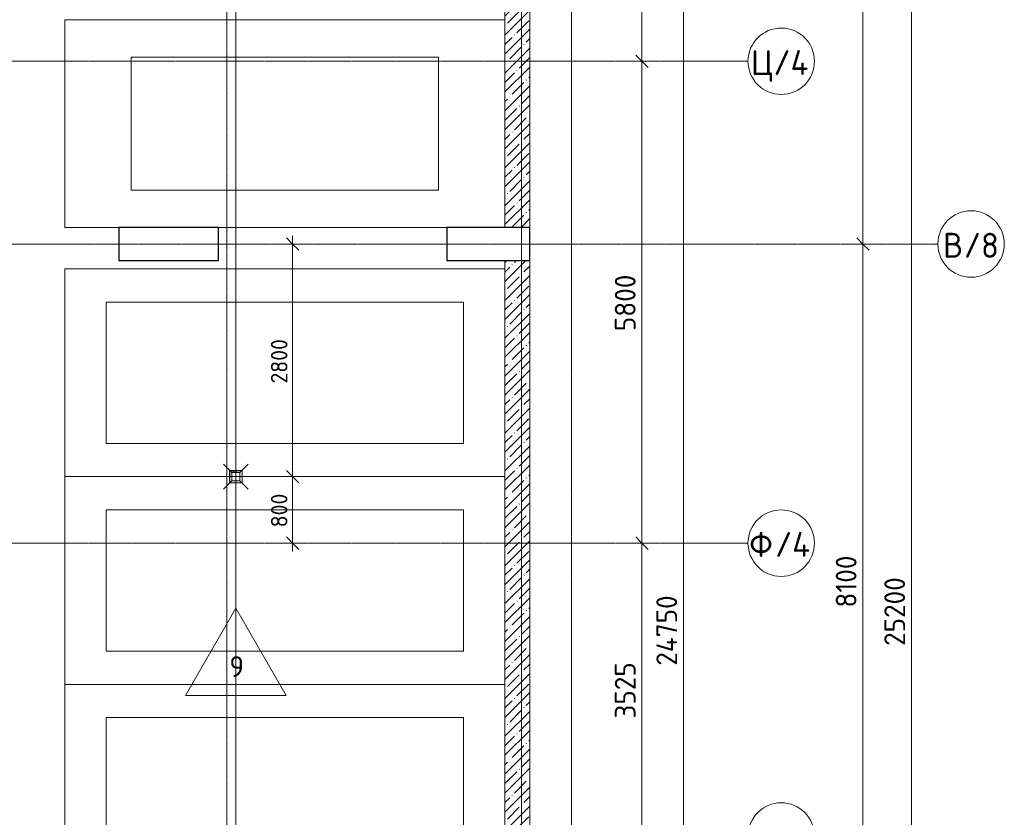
# Model space of a CAD drawing. Header units: millimetres. Extents: x 93132 to 156147, y -10965 to 65044.
# Tile 57 of 58: x 135778 to 147632, y 45300 to 54900. Entities that reach past the tile are written whole.
import ezdxf

# ---------------------------------------------------------------- set-up
doc = ezdxf.new("R2010")
doc.units = ezdxf.units.MM
doc.linetypes.add('3_ Штрих_ 1 х 1 мм', pattern=[2, 1, -1])
doc.linetypes.add('4_ Штрихпунктир_ 10 х 2 мм', pattern=[14, 10, -2, 0, -2])
for name, color, linetype, lineweight in [('A-ANNO-DIMS', 7, 'Continuous', 5), ('A-ANNO-DIMS-100', 7, 'Continuous', 5), ('A-DETL-GENF', 7, 'Continuous', 13), ('A-FLOR', 7, 'Continuous', 13), ('A-FLOR-IDEN', 7, 'Continuous', 5), ('A-WALL', 7, 'Continuous', 13), ('A-WALL-PATT', 7, 'Continuous', 13), ('C-PRKG', 7, 'Continuous', 13), ('M-EQPM', 7, 'Continuous', 13), ('P-SANR-FIXT', 7, 'Continuous', 13), ('S-COLS', 7, 'Continuous', 25), ('S-GRID', 7, 'Continuous', 5), ('S-GRID-IDEN', 7, 'Continuous', 5)]:
    doc.layers.add(name, color=color, linetype=linetype, lineweight=lineweight)
doc.styles.add('GOST Common_1', font='GOST_Common.ttf', dxfattribs={"height": 300})
doc.styles.add('GOST Common_2', font='GOST_Common.ttf', dxfattribs={"height": 200})
doc.styles.add('GOST Common_3', font='GOST_Common.ttf', dxfattribs={"height": 250})
doc.dimstyles.new('2_5_мм', dxfattribs={"dimscale": 304.8, "dimtxt": 251.428749, "dimasz": 0.492126, "dimexe": 0.492126, "dimexo": 0.492126, "dimgap": 0, "dimtad": 1, "dimdec": 5, "dimrnd": 1e-05, "dimdsep": 46, "dimtxsty": 'GOST Common_3', "dimblk1": 'OBLIQUE', "dimblk2": 'OBLIQUE', "dimsah": 1, "dimcen": 0.09, "dimdle": 0.492126, "dimadec": 5, "dimazin": 2, "dimtfac": 1, "dimtdec": 4, "dimtix": 1, "dimtmove": 0, "dimatfit": 3, "dimfxl": 1, "dimtvp": 1, "dimtolj": 1, "dimtzin": 0, "dimarcsym": 2})
doc.dimstyles.new('2_мм', dxfattribs={"dimscale": 304.8, "dimtxt": 201.142999, "dimasz": 0.492126, "dimexe": 0.328084, "dimexo": 0.492126, "dimgap": 0, "dimtad": 1, "dimdec": 0, "dimdsep": 46, "dimtxsty": 'GOST Common_2', "dimblk1": 'OBLIQUE', "dimblk2": 'OBLIQUE', "dimsah": 1, "dimcen": 0.09, "dimdle": 0.328084, "dimadec": 5, "dimazin": 2, "dimtfac": 1, "dimtdec": 4, "dimtix": 1, "dimtmove": 0, "dimatfit": 3, "dimfxl": 1, "dimtvp": 1, "dimtolj": 1, "dimtzin": 0, "dimarcsym": 2})
pattern_1 = [(45, (0, 0), (-114.04925, 114.04925), []), (45, (114.05, 0), (-114.04925, 114.04925), [201.612, -40.322, 3.353, -36.97])]

# ---------------------------------------------------------------- blocks, each defined once
blk = doc.blocks.new('АР_Машиноместо - 5300x2500_С-2205627--01_Подвал_МП_часть Г')
at = {"layer": 'C-PRKG'}
for p, q in [((2500, 0), (0, 0)), ((0, 0), (0, -1985)), ((2500, 0), (2500, -5300)), ((400, -500), (400, -4800)), ((400, -500), (2100, -500)), ((2100, -500), (2100, -4800)), ((0, -2135), (0, -5300)), ((400, -4800), (2100, -4800))]:
    blk.add_line(p, q, dxfattribs=at)
blk = doc.blocks.new('АР_Машиноместо - 5300x2500_С-V1--01_Подвал_МП_часть Г')
at = {"layer": 'C-PRKG'}
for p, q in [((2500, 0), (0, 0)), ((0, 0), (0, -5300)), ((2500, 0), (2500, -5300)), ((400, -500), (400, -4800)), ((400, -500), (2100, -500)), ((2100, -500), (2100, -4800)), ((400, -4800), (2100, -4800))]:
    blk.add_line(p, q, dxfattribs=at)
blk = doc.blocks.new('АР_Машиноместо - 5300x2500_С-V2--01_Подвал_МП_часть Г')
at = {"layer": 'C-PRKG'}
for p, q in [((2500, 0), (0, 0)), ((0, 0), (0, -5300)), ((2500, 0), (2500, -1985)), ((400, -500), (400, -4800)), ((400, -500), (2100, -500)), ((2100, -500), (2100, -4800)), ((2500, -2135), (2500, -5300)), ((400, -4800), (2100, -4800))]:
    blk.add_line(p, q, dxfattribs=at)
blk = doc.blocks.new('АР_Машиноместо - 4900x2400_М__5300х2500_-V7--01_Подвал_МП_часть Г')
at = {"layer": 'C-PRKG'}
for p, q in [((2500, 0), (0, 0)), ((0, 0), (0, -650)), ((2500, 0), (2500, -5300)), ((450, -800), (450, -4500)), ((450, -800), (2050, -800)), ((2050, -800), (2050, -4500)), ((0, -1850), (0, -4600)), ((450, -4500), (2050, -4500))]:
    blk.add_line(p, q, dxfattribs=at)
blk = doc.blocks.new('АР_Канал вертикальный прямоугольный - ВК-5404241--01_Подвал_МП_часть Г')
at = {"layer": 'A-DETL-GENF'}
blk.add_hatch(color=256, dxfattribs=at).paths.add_polyline_path([(-75, -75), (-60, 60), (75, 75), (-75, 75)])
at = {"layer": 'A-DETL-GENF', "linetype": '3_ Штрих_ 1 х 1 мм'}
for p, q in [((75, 75), (-75, 75)), ((-75, 75), (-75, -75)), ((75, 75), (-75, 75)), ((-75, 75), (-75, -75)), ((-75, -75), (-60, 60)), ((-75, -75), (-60, 60)), ((-60, 60), (75, 75)), ((-60, 60), (75, 75)), ((75, -75), (75, 75)), ((-75, -75), (75, -75))]:
    blk.add_line(p, q, dxfattribs=at)
at = {"layer": 'M-EQPM'}
for p, q in [((-75, -75), (-75, 75)), ((-75, 75), (75, 75)), ((75, 75), (75, -75)), ((75, -75), (-75, -75))]:
    blk.add_line(p, q, dxfattribs=at)
blk = doc.blocks.new('АР_Трап - 100-100-V15--01_Подвал_МП_часть Г')
at = {"layer": 'P-SANR-FIXT'}
for p, q in [((-50, 50), (-150, 150)), ((50, 50), (150, 150)), ((-100, 0), (100, 0)), ((-50, -50), (-50, 50)), ((50, 50), (-50, 50)), ((0, -100), (0, 100)), ((50, -50), (50, 50)), ((-50, -50), (-150, -150)), ((-50, -50), (50, -50)), ((50, -50), (150, -150))]:
    blk.add_line(p, q, dxfattribs=at)
blk = doc.blocks.new('Ось сетки - 8_0 мм-31302--01_Подвал_МП_часть Г')
at = {"layer": 'S-GRID-IDEN'}
blk.add_circle((0, 0), 4, dxfattribs=at)
blk = doc.blocks.new('DIMBLOCK99--01_Подвал_МП_часть Г')
at = {"layer": 'A-ANNO-DIMS-100', "lineweight": 25, "transparency": 16777216}
for p, q in [((143270, 48600), (143195, 48675)), ((143270, 48600), (143345, 48525)), ((143270, 45075), (143195, 45150)), ((143270, 45075), (143345, 45000))]:
    blk.add_line(p, q, dxfattribs=at)
at = {"layer": 'A-ANNO-DIMS-100', "transparency": 16777216}
for p, q in [((143314, 48600), (143120, 48600)), ((143270, 45075), (143270, 48600)), ((143270, 48600), (143314, 48600)), ((143314, 45075), (143120, 45075)), ((143270, 45075), (143314, 45075))]:
    blk.add_line(p, q, dxfattribs=at)
at = {"layer": 'A-ANNO-DIMS-100', "color": 0, "transparency": 16777216, "insert": (142943, 46488), "char_height": 250, "width": 838.66, "attachment_point": 1, "rotation": 90, "line_spacing_factor": 1.022761, "style": 'GOST Common_3'}
blk.add_mtext('3525', dxfattribs=at)
blk = doc.blocks.new('_Oblique')
at = {"color": 0, "linetype": 'ByBlock', "lineweight": -2}
blk.add_line((-0.5, -0.5), (0.5, 0.5), dxfattribs=at)
blk = doc.blocks.new('DIMBLOCK100--01_Подвал_МП_часть Г')
at = {"layer": 'A-ANNO-DIMS-100', "lineweight": 25, "transparency": 16777216}
for p, q in [((143270, 54400), (143195, 54475)), ((143270, 54400), (143345, 54325)), ((143270, 48600), (143195, 48675)), ((143270, 48600), (143345, 48525))]:
    blk.add_line(p, q, dxfattribs=at)
at = {"layer": 'A-ANNO-DIMS-100', "transparency": 16777216}
for p, q in [((143314, 54400), (143120, 54400)), ((143270, 48600), (143270, 54400)), ((143270, 54400), (143314, 54400)), ((143314, 48600), (143120, 48600)), ((143270, 48600), (143314, 48600))]:
    blk.add_line(p, q, dxfattribs=at)
at = {"layer": 'A-ANNO-DIMS-100', "color": 0, "transparency": 16777216, "insert": (142943, 51151), "char_height": 250, "width": 838.66, "attachment_point": 1, "rotation": 90, "line_spacing_factor": 1.022761, "style": 'GOST Common_3'}
blk.add_mtext('5800', dxfattribs=at)
blk = doc.blocks.new('DIMBLOCK101--01_Подвал_МП_часть Г')
at = {"layer": 'A-ANNO-DIMS-100', "lineweight": 25, "transparency": 16777216}
for p, q in [((143270, 59950), (143195, 60025)), ((143270, 59950), (143345, 59875)), ((143270, 54400), (143195, 54475)), ((143270, 54400), (143345, 54325))]:
    blk.add_line(p, q, dxfattribs=at)
at = {"layer": 'A-ANNO-DIMS-100', "transparency": 16777216}
for p, q in [((143314, 59950), (143120, 59950)), ((143270, 54400), (143270, 59950)), ((143270, 59950), (143314, 59950)), ((143314, 54400), (143120, 54400)), ((143270, 54400), (143314, 54400))]:
    blk.add_line(p, q, dxfattribs=at)
at = {"layer": 'A-ANNO-DIMS-100', "color": 0, "transparency": 16777216, "insert": (142943, 56826), "char_height": 250, "width": 838.66, "attachment_point": 1, "rotation": 90, "line_spacing_factor": 1.022761, "style": 'GOST Common_3'}
blk.add_mtext('5550', dxfattribs=at)
blk = doc.blocks.new('DIMBLOCK103--01_Подвал_МП_часть Г')
at = {"layer": 'A-ANNO-DIMS-100', "lineweight": 25, "transparency": 16777216}
for p, q in [((143770, 59950), (143695, 60025)), ((143770, 59950), (143845, 59875)), ((143770, 35200), (143695, 35275)), ((143770, 35200), (143845, 35125))]:
    blk.add_line(p, q, dxfattribs=at)
at = {"layer": 'A-ANNO-DIMS-100', "transparency": 16777216}
for p, q in [((143770, 35050), (143770, 60100)), ((143814, 59950), (143620, 59950)), ((143770, 59950), (143814, 59950)), ((143814, 35200), (143620, 35200)), ((143770, 35200), (143814, 35200))]:
    blk.add_line(p, q, dxfattribs=at)
at = {"layer": 'A-ANNO-DIMS-100', "color": 0, "transparency": 16777216, "insert": (143443, 47125), "char_height": 250, "width": 1079.01, "attachment_point": 1, "rotation": 90, "line_spacing_factor": 1.022761, "style": 'GOST Common_3'}
blk.add_mtext('24750', dxfattribs=at)
blk = doc.blocks.new('DIMBLOCK105--01_Подвал_МП_часть Г')
at = {"layer": 'A-ANNO-DIMS-100', "transparency": 16777216}
for p, q in [((145974, 52200), (145780, 52200)), ((145930, 44100), (145930, 52200)), ((145930, 52200), (145974, 52200)), ((145974, 44100), (145780, 44100)), ((145930, 44100), (145974, 44100))]:
    blk.add_line(p, q, dxfattribs=at)
at = {"layer": 'A-ANNO-DIMS-100', "lineweight": 25, "transparency": 16777216}
for p, q in [((145930, 52200), (145855, 52275)), ((145930, 52200), (146005, 52125)), ((145930, 44100), (145855, 44175)), ((145930, 44100), (146005, 44025))]:
    blk.add_line(p, q, dxfattribs=at)
at = {"layer": 'A-ANNO-DIMS-100', "color": 0, "transparency": 16777216, "insert": (145603, 47824), "char_height": 250, "width": 782.41, "attachment_point": 1, "rotation": 90, "line_spacing_factor": 1.022761, "style": 'GOST Common_3'}
blk.add_mtext('8100', dxfattribs=at)
blk = doc.blocks.new('DIMBLOCK106--01_Подвал_МП_часть Г')
at = {"layer": 'A-ANNO-DIMS-100', "lineweight": 25, "transparency": 16777216}
for p, q in [((145930, 60400), (145855, 60475)), ((145930, 60400), (146005, 60325)), ((145930, 52200), (145855, 52275)), ((145930, 52200), (146005, 52125))]:
    blk.add_line(p, q, dxfattribs=at)
at = {"layer": 'A-ANNO-DIMS-100', "transparency": 16777216}
for p, q in [((145930, 52200), (145930, 60550)), ((145974, 60400), (145780, 60400)), ((145930, 60400), (145974, 60400)), ((145974, 52200), (145780, 52200)), ((145930, 52200), (145974, 52200))]:
    blk.add_line(p, q, dxfattribs=at)
at = {"layer": 'A-ANNO-DIMS-100', "color": 0, "transparency": 16777216, "insert": (145603, 55951), "char_height": 250, "width": 838.66, "attachment_point": 1, "rotation": 90, "line_spacing_factor": 1.022761, "style": 'GOST Common_3'}
blk.add_mtext('8200', dxfattribs=at)
blk = doc.blocks.new('DIMBLOCK107--01_Подвал_МП_часть Г')
at = {"layer": 'A-ANNO-DIMS-100', "lineweight": 25, "transparency": 16777216}
for p, q in [((146515, 60400), (146440, 60475)), ((146515, 60400), (146590, 60325)), ((146515, 35200), (146440, 35275)), ((146515, 35200), (146590, 35125))]:
    blk.add_line(p, q, dxfattribs=at)
at = {"layer": 'A-ANNO-DIMS-100', "transparency": 16777216}
for p, q in [((146515, 35050), (146515, 60550)), ((146559, 60400), (146365, 60400)), ((146515, 60400), (146559, 60400)), ((146559, 35200), (146365, 35200)), ((146515, 35200), (146559, 35200))]:
    blk.add_line(p, q, dxfattribs=at)
at = {"layer": 'A-ANNO-DIMS-100', "color": 0, "transparency": 16777216, "insert": (146188, 47363), "char_height": 250, "width": 1048.33, "attachment_point": 1, "rotation": 90, "line_spacing_factor": 1.022761, "style": 'GOST Common_3'}
blk.add_mtext('25200', dxfattribs=at)
blk = doc.blocks.new('Марка полов - Марка полов-4106608--01_Подвал_МП_часть Г')
at = {"layer": 'A-FLOR-IDEN'}
for p, q in [((0, 7), (-6.06, -3.5)), ((6.06, -3.5), (0, 7)), ((-6.06, -3.5), (6.06, -3.5))]:
    blk.add_line(p, q, dxfattribs=at)
blk = doc.blocks.new('DIMBLOCK161--01_Подвал_МП_часть Г')
at = {"layer": 'A-ANNO-DIMS-100', "lineweight": 25, "transparency": 16777216}
for p, q in [((139064, 49400), (138989, 49475)), ((139064, 49400), (139139, 49325)), ((139064, 48600), (138989, 48675)), ((139064, 48600), (139139, 48525))]:
    blk.add_line(p, q, dxfattribs=at)
at = {"layer": 'A-ANNO-DIMS-100', "transparency": 16777216}
for p, q in [((138755, 49400), (139164, 49400)), ((139064, 49400), (138755, 49400)), ((139064, 48500), (139064, 49400)), ((139108, 48600), (138964, 48600)), ((139064, 48600), (139108, 48600))]:
    blk.add_line(p, q, dxfattribs=at)
at = {"layer": 'A-ANNO-DIMS-100', "color": 0, "transparency": 16777216, "insert": (138802, 48790), "char_height": 200, "width": 503.2, "attachment_point": 1, "rotation": 90, "line_spacing_factor": 1.022761, "style": 'GOST Common_2'}
blk.add_mtext('800', dxfattribs=at)
blk = doc.blocks.new('DIMBLOCK162--01_Подвал_МП_часть Г')
at = {"layer": 'A-ANNO-DIMS-100', "transparency": 16777216}
for p, q in [((139064, 49400), (139064, 52300)), ((139108, 52200), (138964, 52200)), ((139064, 52200), (139108, 52200)), ((138755, 49400), (139164, 49400)), ((139064, 49400), (138755, 49400))]:
    blk.add_line(p, q, dxfattribs=at)
at = {"layer": 'A-ANNO-DIMS-100', "lineweight": 25, "transparency": 16777216}
for p, q in [((139064, 52200), (138989, 52275)), ((139064, 52200), (139139, 52125)), ((139064, 49400), (138989, 49475)), ((139064, 49400), (139139, 49325))]:
    blk.add_line(p, q, dxfattribs=at)
at = {"layer": 'A-ANNO-DIMS-100', "color": 0, "transparency": 16777216, "insert": (138802, 50520), "char_height": 200, "width": 670.93, "attachment_point": 1, "rotation": 90, "line_spacing_factor": 1.022761, "style": 'GOST Common_2'}
blk.add_mtext('2800', dxfattribs=at)

msp = doc.modelspace()

# ---------------------------------------------------------------- hatches: boundary and pattern name
at = {"layer": 'A-WALL-PATT', "lineweight": 5}
h = msp.add_hatch(dxfattribs=at)
h.set_pattern_fill('FP_1', color=256, style=0, pattern_type=2)
h.set_pattern_definition(pattern_1)
h.paths.add_polyline_path([(141920, 52400), (141920, 60100), (141620, 60100), (141620, 52400)])
h = msp.add_hatch(dxfattribs=at)
h.set_pattern_fill('FP_1', color=256, style=0, pattern_type=2)
h.set_pattern_definition(pattern_1)
h.paths.add_polyline_path([(141920, 44300), (141920, 52000), (141620, 52000), (141620, 44300)])

# ---------------------------------------------------------------- linework, layer by layer
at = {"layer": 'A-FLOR'}
for p, q in [((138380, 60560), (138380, 49475)), ((138380, 49325), (138380, 38685))]:
    msp.add_line(p, q, dxfattribs=at)
at = {"layer": 'A-WALL'}
for p, q in [((141620, 60100), (141620, 52400)), ((141920, 52400), (141920, 60100)), ((141620, 52400), (141920, 52400)), ((141920, 52000), (141620, 52000)), ((141620, 52000), (141620, 44300)), ((141920, 44300), (141920, 52000))]:
    msp.add_line(p, q, dxfattribs=at)
at = {"layer": 'S-COLS'}
for p, q in [((138170, 52400), (136970, 52400)), ((136970, 52400), (136970, 52000)), ((138170, 52000), (138170, 52400)), ((141920, 52400), (140920, 52400)), ((140920, 52400), (140920, 52000)), ((141920, 52000), (141920, 52400)), ((136970, 52000), (138170, 52000)), ((140920, 52000), (141920, 52000))]:
    msp.add_line(p, q, dxfattribs=at)
at = {"layer": 'S-GRID', "linetype": '4_ Штрихпунктир_ 10 х 2 мм'}
for p, q in [((138270, 33200), (138270, 63183.748364)), ((141820, 33200), (141820, 63183.748364)), ((142420, 33200), (142420, 63183.748364)), ((144546.401273, 54400), (111069.614367, 54400)), ((146832.347903, 52200), (110269.614367, 52200)), ((144546.401273, 48600), (111069.614367, 48600))]:
    msp.add_line(p, q, dxfattribs=at)

# ---------------------------------------------------------------- block references
at = {"layer": 'A-FLOR-IDEN', "xscale": 99.99999999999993, "yscale": 99.99999999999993, "zscale": 99.99999999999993}
msp.add_blockref('Марка полов - Марка полов-4106608--01_Подвал_МП_часть Г', (138380, 47116.683951), dxfattribs=at)
at = {"layer": 'C-PRKG', "rotation": 90.0000000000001}
for name, p in [('АР_Машиноместо - 4900x2400_М__5300х2500_-V7--01_Подвал_МП_часть Г', (136320.022472, 52400)), ('АР_Машиноместо - 5300x2500_С-2205627--01_Подвал_МП_часть Г', (136320, 49400)), ('АР_Машиноместо - 5300x2500_С-V2--01_Подвал_МП_часть Г', (136320, 46900)), ('АР_Машиноместо - 5300x2500_С-V1--01_Подвал_МП_часть Г', (136320, 44400))]:
    msp.add_blockref(name, p, dxfattribs=at)
at = {"layer": 'M-EQPM'}
msp.add_blockref('АР_Канал вертикальный прямоугольный - ВК-5404241--01_Подвал_МП_часть Г', (138380, 49400), dxfattribs=at)
at = {"layer": 'P-SANR-FIXT'}
msp.add_blockref('АР_Трап - 100-100-V15--01_Подвал_МП_часть Г', (138380, 49400), dxfattribs=at)
at = {"layer": 'S-GRID-IDEN', "xscale": 99.99999999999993, "yscale": 99.99999999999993, "zscale": 99.99999999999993, "rotation": 89.99999999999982}
for p in [(144946.401273, 54400), (147232.347903, 52200), (144946.401273, 48600), (144946.401273, 45075)]:
    msp.add_blockref('Ось сетки - 8_0 мм-31302--01_Подвал_МП_часть Г', p, dxfattribs=at)

# ---------------------------------------------------------------- texts
at = {"layer": 'A-FLOR-IDEN', "insert": (138303.123717, 47238.745623), "char_height": 250, "width": 216.455625, "attachment_point": 1, "style": 'GOST Common_3'}
msp.add_mtext('\\fGOST Common|b0|i0|c204|p34|;9', dxfattribs=at)
at = {"layer": 'S-GRID-IDEN', "char_height": 300, "attachment_point": 1, "style": 'GOST Common_1'}
for s, insert, width in [('\\fGOST Common|b0|i0|c204|p34|;Ц', (144581.980791, 54534.544597), 328.691875), ('/4', (144853.178708, 54534.544597), 553.164375), ('\\fGOST Common|b0|i0|c204|p34|;В', (146894.427421, 52334.544597), 304.64125), ('/8', (147145.781587, 52334.544597), 513.08), ('\\fGOST Common|b0|i0|c204|p34|;Ф', (144561.980791, 48734.544597), 376.793125), ('/4', (144872.866208, 48734.544597), 553.164375)]:
    msp.add_mtext(s, dxfattribs=dict(at, insert=insert, width=width))

# ---------------------------------------------------------------- dimensions: what is measured, and where the dimension line sits
at = {"layer": 'A-ANNO-DIMS'}
for base, p1, p2, dimstyle, override, picture, middle in [((145930.0213790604, 60400.0000000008), (145823.9553618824, 52200.0000000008), (145823.9553618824, 60400.0000000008), '2_5_мм', {"dimpost": '<>', "dimfxl": 8200}, 'DIMBLOCK106--01_Подвал_МП_часть Г', (145805.0213790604, 56300.0000000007)), ((146515.1467801, 60400.0000000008), (146409.0807629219, 35200.0000000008), (146409.0807629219, 60400.0000000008), '2_5_мм', {"dimpost": '<>', "dimfxl": 25200}, 'DIMBLOCK107--01_Подвал_МП_часть Г', (146390.1467801, 47800.0000000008)), ((143269.7714460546, 59950.0000000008), (143163.7054288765, 54400.0000000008), (143163.7054288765, 59950.0000000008), '2_5_мм', {"dimpost": '<>', "dimfxl": 5550}, 'DIMBLOCK101--01_Подвал_МП_часть Г', (143144.7714460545, 57175.0000000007)), ((143769.7714460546, 59950.0000000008), (143663.7054288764, 35200.0000000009), (143663.7054288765, 59950.0000000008), '2_5_мм', {"dimpost": '<>', "dimfxl": 24750}, 'DIMBLOCK103--01_Подвал_МП_часть Г', (143644.7714460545, 47575.0000000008)), ((143269.7714460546, 54400.0000000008), (143163.7054288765, 48600.0000000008), (143163.7054288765, 54400.0000000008), '2_5_мм', {"dimpost": '<>', "dimfxl": 5800}, 'DIMBLOCK100--01_Подвал_МП_часть Г', (143144.7714460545, 51500.0000000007)), ((139063.763431, 52200), (138605, 49400), (138957.697414, 52200), '2_мм', {"dimpost": '<>', "dimfxl": 2822.126054}, 'DIMBLOCK162--01_Подвал_МП_часть Г', (138963.763431, 50800)), ((145930.0213790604, 52200.0000000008), (145823.9553618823, 44100.0000000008), (145823.9553618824, 52200.0000000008), '2_5_мм', {"dimpost": '<>', "dimfxl": 8100}, 'DIMBLOCK105--01_Подвал_МП_часть Г', (145805.0213790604, 48150.0000000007)), ((139063.763431, 49400), (138957.697414, 48600), (138605, 49400), '2_мм', {"dimpost": '<>', "dimfxl": 874.297127}, 'DIMBLOCK161--01_Подвал_МП_часть Г', (138963.763431, 49000)), ((143269.771446, 48600), (143163.705429, 45075), (143163.705429, 48600), '2_5_мм', {"dimpost": '<>', "dimfxl": 3525}, 'DIMBLOCK99--01_Подвал_МП_часть Г', (143144.771446, 46837.5))]:
    dim = msp.add_linear_dim(base=base, p1=p1, p2=p2, angle=90, dimstyle=dimstyle, override=override, dxfattribs=at)
    dim.commit()
    dim.dimension.update_dxf_attribs({"geometry": picture, "text_midpoint": middle})

doc.saveas('drawing.dxf')
